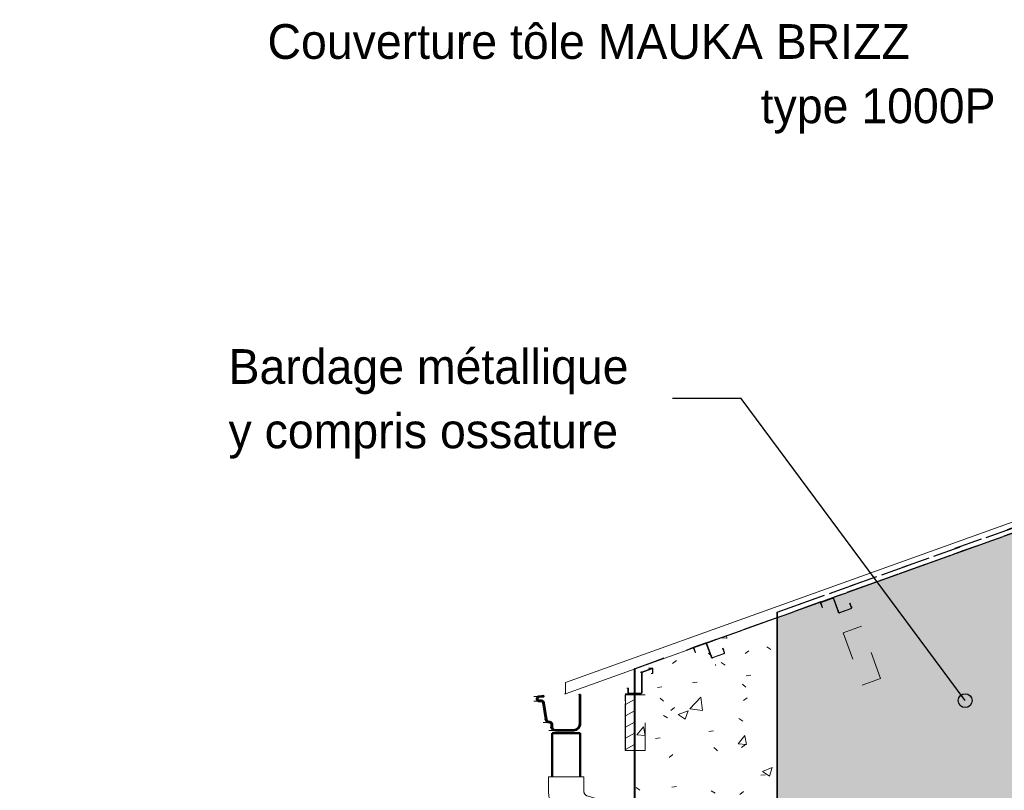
# Model space of a CAD drawing. Header units: metres. Extents: x -9.2 to 8.8, y 2.3 to 9.3.
# Tile 3 of 11: x -8.2 to -4.6, y 5.9 to 8.7. Entities that reach past the tile are written whole.
import ezdxf

# ---------------------------------------------------------------- set-up
doc = ezdxf.new("R2010")
doc.units = ezdxf.units.M
doc.linetypes.add('Tiret', pattern=[0.00635, 0.003175, -0.003175])
for name, color, linetype, lineweight in [('A-ROOF', 132, 'Continuous', 18), ('A-ROOF-PATT', 132, 'Continuous', 18), ('A-WALL', 113, 'Continuous', 25), ('A-WALL-HDLN', 110, 'Tiret', 25), ('A-WALL-PATT', 111, 'Continuous', 25), ('G-ANNO-TEXT', 231, 'Continuous', 9), ('P-PIPE', 3, 'Continuous', 50), ('S-BEAM', 12, 'Continuous', 18), ('S-BEAM-HDLN', 1, 'Continuous', 18)]:
    doc.layers.add(name, color=color, linetype=linetype, lineweight=lineweight)
doc.styles.add('Bodoni MT', font='BOD_R.TTF', dxfattribs={"height": 0.125})
pattern_1 = [(50.001, (-0.1868, 4.125), (0.364359, -0.031878), [0.0381, -0.4191]), (355, (-0.1868, 4.125), (-0.070485, 0.382117), [0.03048, -0.33527]), (100.451, (-0.15644, 4.122), (0.293874, 0.350237), [0.03238, -0.35618]), (46.185, (-0.1868, 4.227), (0.54214, -0.084082), [0.05715, -0.62864]), (96.635, (-0.1416, 4.22), (0.474804, 0.494845), [0.04857, -0.53427]), (351.184, (-0.1868, 4.227), (0.4748, 0.494848), [0.04572, -0.50291]), (21, (-0.136, 4.201), (0.303217, -0.204532), [0.0381, -0.41909]), (325.999, (-0.136, 4.201), (0.1236, 0.368374), [0.03048, -0.33528]), (71.452, (-0.11073, 4.184), (0.42682, 0.16385), [0.03238, -0.35618]), (37.501, (-0.1868, 4.125), (0.0061777, 0.1691083), [0.01676, -0.31445, 0.01676, -0.32359, -0.33655]), (37.501, (-0.1868, 4.125), (0.0061777, 0.1691083), [-0.67157, 0.01676, -0.31978]), (7.5, (-0.1868, 4.125), (0.1336414, 0.200358), [0.01676, -0.17729, 0.01676, -0.30683, -0.12827]), (7.5, (-0.1868, 4.125), (0.1336414, 0.200358), [-0.51764, 0.01676, -0.1115]), (327.499, (-0.30008, 4.125), (0.271173, -0.01146), [0.01676, -0.11023, 0.01676, -0.37947, -0.52577]), (327.499, (-0.30008, 4.125), (0.271173, -0.01146), [-0.52323, 0.01676, -0.50901]), (317.499, (-0.35088, 4.125), (0.296251, 0.050852), [0.01676, -0.14833, 0.01676, -0.24638, -0.37338]), (317.499, (-0.35088, 4.125), (0.296251, 0.050852), [-0.42824, 0.01676, -0.35661])]

# ---------------------------------------------------------------- blocks, each defined once
blk = doc.blocks.new('Coude - PVC - Nom_ 40 - Standard-5041096-CCC_')
at = {"layer": 'P-PIPE', "lineweight": 18}
for p, q in [((-6.2517, 5.9811), (-6.2517, 5.9287)), ((-6.1247, 5.9811), (-6.2517, 5.9811)), ((-6.1247, 5.9287), (-6.1247, 5.9811)), ((-6.0629, 5.8961), (-6.1127, 5.9123)), ((-6.1021, 5.7753), (-6.0629, 5.8961)), ((-6.152, 5.7915), (-6.1021, 5.7753))]:
    blk.add_line(p, q, dxfattribs=at)
at = {"layer": 'P-PIPE', "lineweight": 18, "flags": 128}
for points in [[(-6.2517, 5.9287), (-6.2516, 5.923), (-6.2512, 5.9172), (-6.2507, 5.9115), (-6.2499, 5.9057), (-6.2488, 5.9001), (-6.2476, 5.8944), (-6.2461, 5.8889), (-6.2444, 5.8833), (-6.2425, 5.8779), (-6.2403, 5.8725), (-6.238, 5.8673), (-6.2354, 5.8621), (-6.2326, 5.857), (-6.2297, 5.8521), (-6.2265, 5.8472), (-6.2231, 5.8425), (-6.2196, 5.838), (-6.2159, 5.8336), (-6.212, 5.8293), (-6.2079, 5.8252), (-6.2037, 5.8213), (-6.1993, 5.8175), (-6.1948, 5.8139), (-6.1902, 5.8105), (-6.1854, 5.8073), (-6.1804, 5.8043), (-6.1754, 5.8014), (-6.1703, 5.7988), (-6.165, 5.7964), (-6.1597, 5.7942), (-6.1543, 5.7922), (-6.152, 5.7915)], [(-6.1127, 5.9123), (-6.1134, 5.9125), (-6.114, 5.9127), (-6.1147, 5.913), (-6.1153, 5.9133), (-6.1159, 5.9136), (-6.1165, 5.914), (-6.1171, 5.9144), (-6.1176, 5.9148), (-6.1182, 5.9152), (-6.1187, 5.9156), (-6.1192, 5.9161), (-6.1197, 5.9166), (-6.1202, 5.9171), (-6.1207, 5.9176), (-6.1211, 5.9182), (-6.1215, 5.9187), (-6.1219, 5.9193), (-6.1223, 5.9199), (-6.1226, 5.9205), (-6.1229, 5.9211), (-6.1232, 5.9217), (-6.1235, 5.9224), (-6.1237, 5.923), (-6.1239, 5.9237), (-6.1241, 5.9243), (-6.1243, 5.925), (-6.1244, 5.9257), (-6.1245, 5.9264), (-6.1246, 5.9271), (-6.1247, 5.9278), (-6.1247, 5.9284), (-6.1247, 5.9287)]]:
    blk.add_lwpolyline(points, dxfattribs=at)
blk = doc.blocks.new('Murs 3 - Murs 3-5033198-CCC_')
at = {"layer": 'A-WALL-PATT', "linetype": 'Tiret'}
blk.add_hatch(color=256, dxfattribs=at).paths.add_polyline_path([(-5.4285, 5.2618), (-5.0236, 5.5461), (-1.73, 7.8804), (-5.4285, 6.5535), (-5.4285, 5.2618)])
at = {"layer": 'A-WALL'}
for p, q in [((-5.0948, 5.4956), (-1.73, 7.8804)), ((-5.4287, 5.2618), (-5.4287, 6.5534)), ((-5.4285, 6.5535), (-5.4285, 5.2618))]:
    blk.add_line(p, q, dxfattribs=at)
at = {"layer": 'A-WALL-HDLN'}
for p, q in [((-5.4287, 6.5729), (-1.6819, 7.9146)), ((-1.6818, 7.9146), (-5.4285, 6.5729)), ((-1.7299, 7.8804), (-1.6818, 7.9146)), ((-5.4287, 6.5535), (-5.4287, 6.5729)), ((-5.4287, 6.5729), (-5.4285, 6.5729)), ((-5.4285, 6.5729), (-5.4285, 6.5535)), ((-5.4285, 5.2591), (-5.0948, 5.4956)), ((-5.4287, 5.2591), (-5.4287, 5.2618)), ((-5.4285, 5.2591), (-5.4287, 5.2591)), ((-5.4285, 5.2617), (-5.4285, 5.2591))]:
    blk.add_line(p, q, dxfattribs=at)

msp = doc.modelspace()

# ---------------------------------------------------------------- hatches: boundary and pattern name
at = {"layer": 'A-ROOF-PATT'}
msp.add_hatch(color=256, dxfattribs=at).paths.add_polyline_path([(-6.1949, 6.3192), (-6.1908, 6.32), (-1.5335, 7.9909), (-1.5276, 7.9957), (-5.6499, 6.5162), (-6.113, 6.3488)])
at = {"layer": 'A-WALL-PATT', "lineweight": 18}
h = msp.add_hatch(dxfattribs=at)
h.set_pattern_fill('FP_7', color=256, style=0, pattern_type=2)
h.set_pattern_definition(pattern_1)
h.paths.add_polyline_path([(-2.4478, 3.4), (-2.4478, 6.8894), (-2.5667, 7.0591), (-3.0787, 6.6988), (-2.9525, 6.5186), (-3.0099, 6.4785), (-3.1361, 6.6586), (-3.6479, 6.2985), (-3.5217, 6.1183), (-3.5791, 6.0781), (-3.7053, 6.2583), (-4.2173, 5.898), (-4.0911, 5.7178), (-4.1484, 5.6777), (-4.2746, 5.8578), (-4.7873, 5.4971), (-4.6611, 5.3169), (-4.7185, 5.2767), (-4.8447, 5.4569), (-5.3511, 5.1006), (-5.2249, 4.9204), (-5.2822, 4.8802), (-5.4084, 5.0604), (-5.6106, 4.9181), (-5.4282, 4.9181), (-5.4282, 3.4), (-3.921, 3.4), (-3.921, 5.4), (-3.0011, 5.4), (-3.0011, 3.4)])
h.paths.add_polyline_path([(-5.6484, 4.9527), (-2.4478, 7.2038), (-2.4478, 7.3098), (-5.6484, 5.0671), (-5.6484, 5.0112)])
h.paths.add_polyline_path([(-5.6484, 5.1081), (-5.4287, 5.2619), (-5.4287, 6.5534), (-5.6484, 6.4746), (-5.6484, 5.1468)])
h.paths.add_polyline_path([(-5.4418, 5.128), (-5.4446, 5.13), (-5.4752, 5.1728), (-5.4755, 5.1731), (-5.4781, 5.1719), (-5.5127, 5.1473), (-5.513, 5.1468), (-5.5122, 5.1446), (-5.5035, 5.1322), (-5.5052, 5.131), (-5.5144, 5.1441), (-5.515, 5.1471), (-5.5122, 5.1505), (-5.477, 5.1746), (-5.4752, 5.175), (-5.4723, 5.1731), (-5.4418, 5.1302), (-5.4415, 5.13), (-5.4388, 5.1311), (-5.4042, 5.1557), (-5.4039, 5.1563), (-5.4047, 5.1585), (-5.4134, 5.1709), (-5.4118, 5.172), (-5.4026, 5.1589), (-5.4019, 5.1559), (-5.4047, 5.1525), (-5.44, 5.1284), (-5.4415, 5.1281)])
h.paths.add_polyline_path([(-5.0591, 5.5209), (-2.4478, 7.3503), (-2.4478, 7.3716), (-5.0277, 5.5431)])
h.paths.add_polyline_path([(-4.8758, 5.5243), (-4.8786, 5.5263), (-4.9091, 5.5692), (-4.9095, 5.5694), (-4.9121, 5.5683), (-4.9467, 5.5436), (-4.947, 5.5431), (-4.9462, 5.5409), (-4.9375, 5.5285), (-4.9391, 5.5274), (-4.9483, 5.5405), (-4.949, 5.5435), (-4.9462, 5.5469), (-4.911, 5.571), (-4.9091, 5.5714), (-4.9063, 5.5694), (-4.8758, 5.5265), (-4.8754, 5.5263), (-4.8728, 5.5274), (-4.8382, 5.5521), (-4.8379, 5.5526), (-4.8387, 5.5548), (-4.8474, 5.5672), (-4.8458, 5.5683), (-4.8366, 5.5552), (-4.8359, 5.5523), (-4.8387, 5.5489), (-4.8739, 5.5248), (-4.8754, 5.5244)])
h.paths.add_polyline_path([(-4.306, 5.9221), (-4.3094, 5.9249), (-4.3393, 5.967), (-4.3397, 5.9672), (-4.3423, 5.9661), (-4.3769, 5.9414), (-4.3772, 5.9409), (-4.3764, 5.9387), (-4.3677, 5.9263), (-4.3693, 5.9252), (-4.3785, 5.9383), (-4.3792, 5.9413), (-4.3764, 5.9447), (-4.3412, 5.9688), (-4.3393, 5.9692), (-4.3359, 5.9664), (-4.306, 5.9243), (-4.3056, 5.9241), (-4.303, 5.9253), (-4.2684, 5.9499), (-4.2681, 5.9504), (-4.2689, 5.9526), (-4.2776, 5.965), (-4.276, 5.9661), (-4.2668, 5.953), (-4.2661, 5.9501), (-4.2689, 5.9467), (-4.3041, 5.9226), (-4.3056, 5.9222)])
h.paths.add_polyline_path([(-3.7353, 6.3242), (-3.7381, 6.3261), (-3.7686, 6.369), (-3.769, 6.3692), (-3.7716, 6.3681), (-3.8062, 6.3435), (-3.8065, 6.3429), (-3.8057, 6.3408), (-3.797, 6.3283), (-3.7986, 6.3272), (-3.8078, 6.3403), (-3.8085, 6.3433), (-3.8057, 6.3467), (-3.7705, 6.3708), (-3.7686, 6.3712), (-3.7658, 6.3692), (-3.7353, 6.3264), (-3.7349, 6.3261), (-3.7323, 6.3273), (-3.6977, 6.3519), (-3.6974, 6.3524), (-3.6982, 6.3546), (-3.7069, 6.367), (-3.7053, 6.3682), (-3.6961, 6.3551), (-3.6954, 6.3521), (-3.6982, 6.3487), (-3.7334, 6.3246), (-3.7349, 6.3242)])
h.paths.add_polyline_path([(-3.1734, 6.7194), (-3.1768, 6.7222), (-3.2068, 6.7642), (-3.2071, 6.7644), (-3.2098, 6.7633), (-3.2444, 6.7387), (-3.2447, 6.7381), (-3.2439, 6.7359), (-3.2352, 6.7235), (-3.2368, 6.7224), (-3.246, 6.7355), (-3.2467, 6.7385), (-3.2439, 6.7419), (-3.2086, 6.766), (-3.2068, 6.7664), (-3.2034, 6.7636), (-3.1734, 6.7216), (-3.1731, 6.7213), (-3.1705, 6.7225), (-3.1359, 6.7471), (-3.1356, 6.7476), (-3.1364, 6.7498), (-3.1451, 6.7622), (-3.1434, 6.7634), (-3.1342, 6.7503), (-3.1336, 6.7473), (-3.1364, 6.7439), (-3.1716, 6.7198), (-3.1731, 6.7194)])
h.paths.add_polyline_path([(-2.4478, 7.0114), (-2.4478, 7.1427), (-2.5094, 7.0993)])
h.paths.add_polyline_path([(-2.593, 7.1284), (-2.5964, 7.1312), (-2.6264, 7.1733), (-2.6267, 7.1735), (-2.6294, 7.1724), (-2.6639, 7.1477), (-2.6643, 7.1472), (-2.6634, 7.145), (-2.6548, 7.1326), (-2.6564, 7.1315), (-2.6656, 7.1446), (-2.6662, 7.1475), (-2.6634, 7.1509), (-2.6282, 7.175), (-2.6264, 7.1755), (-2.623, 7.1727), (-2.593, 7.1306), (-2.5927, 7.1304), (-2.59, 7.1315), (-2.5555, 7.1562), (-2.5551, 7.1567), (-2.556, 7.1589), (-2.5646, 7.1713), (-2.563, 7.1724), (-2.5538, 7.1593), (-2.5532, 7.1563), (-2.556, 7.1529), (-2.5912, 7.1288), (-2.5927, 7.1285)])
h = msp.add_hatch(dxfattribs=at)
h.set_pattern_fill('FP_7', color=256, style=0, pattern_type=2)
h.set_pattern_definition(pattern_1)
h.paths.add_polyline_path([(-5.6498, 3.4), (-5.6498, 4.8906), (-5.9414, 4.6855), (-5.9414, 4.6079), (-5.8521, 4.4804), (-5.9094, 4.4402), (-5.9414, 4.4859), (-5.9414, 3.4)])
h.paths.add_polyline_path([(-5.9414, 4.7467), (-5.6484, 4.9527), (-5.6484, 5.0671), (-5.9414, 4.8618), (-5.9414, 4.7883)])
h.paths.add_polyline_path([(-5.9414, 4.9028), (-5.8856, 4.9419), (-5.9414, 4.9419)])
h.paths.add_polyline_path([(-5.873, 4.9507), (-5.6484, 5.1081), (-5.6484, 6.4746), (-5.9414, 6.3695), (-5.9414, 6.282), (-5.9187, 6.2823), (-5.9177, 6.2829), (-5.9181, 6.283), (-5.9177, 6.2839), (-5.9178, 6.284), (-5.9178, 6.3557), (-5.9178, 6.3557), (-5.9167, 6.3573), (-5.9157, 6.3567), (-5.9147, 6.3556), (-5.9153, 6.282), (-5.9178, 6.2802), (-5.9187, 6.28), (-5.9414, 6.28), (-5.9414, 5.854), (-5.9265, 5.847), (-5.8986, 5.8239), (-5.8774, 5.7946), (-5.864, 5.761), (-5.8595, 5.7251), (-5.8595, 5.6727), (-5.873, 5.6727), (-5.873, 5.0112)])
h.paths.add_polyline_path([(-5.8788, 6.3525), (-5.8788, 6.3525), (-5.8783, 6.3685), (-5.8779, 6.3691), (-5.8768, 6.3708), (-5.8757, 6.3685), (-5.8757, 6.3525), (-5.8777, 6.3525)])
h.paths.add_polyline_path([(-5.9141, 6.3567), (-5.9167, 6.3579), (-5.9151, 6.3589), (-5.8788, 6.3715), (-5.8779, 6.3715), (-5.8783, 6.3694), (-5.8783, 6.3691), (-5.8793, 6.3694), (-5.9093, 6.3585)])
h.paths.add_polyline_path([(-5.8779, 6.3698), (-5.8782, 6.3696), (-5.8777, 6.3714), (-5.8768, 6.3708), (-5.8779, 6.3698)])
at = {"layer": 'G-ANNO-TEXT', "lineweight": 25}
h = msp.add_hatch(color=7, dxfattribs=at)
edge = h.paths.add_edge_path()
edge.add_arc((-4.7517, 6.255), 0.025, 0, 360)
at = {"layer": 'S-BEAM'}
h = msp.add_hatch(dxfattribs=at)
h.set_pattern_fill('FP_17', color=55, style=0, pattern_type=2)
h.set_pattern_definition([(89.323, (-5.971, 4.125), (-0.00083809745, -0.03030221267), [])])
h.paths.add_polyline_path([(-5.9741, 6.0756), (-5.9741, 6.2756), (-5.9756, 6.2756), (-5.9756, 6.0756)])
h = msp.add_hatch(dxfattribs=at)
h.set_pattern_fill('FP_16', color=55, style=0, pattern_type=2)
h.set_pattern_definition([(30.001, (-0.18854, 4.125), (-0.01750053, 0.03031058), [])])
h.paths.add_polyline_path([(-5.9428, 6.0756), (-5.9428, 6.2756), (-5.9741, 6.2756), (-5.9741, 6.0756)])

# ---------------------------------------------------------------- linework, layer by layer
at = {"layer": 'A-ROOF'}
for p, q in [((-1.5336, 7.9908), (-6.1908, 6.32)), ((-6.1908, 6.28), (-1.6504, 7.9089)), ((-6.1908, 6.28), (-6.1908, 6.32)), ((-6.1949, 6.2792), (-6.1908, 6.28))]:
    msp.add_line(p, q, dxfattribs=at)
msp.add_open_spline([(-1.5276, 7.995), (-1.7731, 7.8229), (-2.264, 7.4786), (-3.0004, 6.9624), (-3.737, 6.4463), (-4.4735, 5.9302), (-5.21, 5.4142), (-5.9466, 4.8981), (-6.6832, 4.3821), (-7.4197, 3.866), (-7.9108, 3.522), (-8.1563, 3.35)], degree=3, dxfattribs=at)
msp.add_open_spline([(-8.1563, 3.31), (-7.9108, 3.482), (-7.4197, 3.826), (-6.4376, 4.5141), (-5.21, 5.3742), (-3.9825, 6.2343), (-3.0004, 6.9224), (-2.264, 7.4386), (-1.7731, 7.7829), (-1.5276, 7.955)], degree=3, knots=[0, 0, 0, 0, 0.111111, 0.222222, 0.444444, 0.666667, 0.777778, 0.888889, 1, 1, 1, 1], dxfattribs=at)
at = {"layer": 'A-WALL'}
for p, q in [((-5.9428, 6.282), (-5.9428, 6.369)), ((-5.9414, 6.3695), (-5.9414, 6.282)), ((-5.9428, 5.8546), (-5.9428, 6.28)), ((-5.9414, 6.28), (-5.9414, 5.854))]:
    msp.add_line(p, q, dxfattribs=at)
at = {"layer": 'A-WALL-HDLN'}
for p, q in [((-5.6499, 6.3827), (-5.6515, 6.3827)), ((-5.4299, 6.3827), (-5.4299, 5.1374)), ((-5.9428, 6.369), (-5.9428, 6.3694)), ((-5.9414, 6.3697), (-5.9414, 6.3695)), ((-5.9428, 6.28), (-5.9428, 6.2819)), ((-5.9414, 6.2819), (-5.9414, 6.28))]:
    msp.add_line(p, q, dxfattribs=at)
at = {"layer": 'A-WALL-HDLN', "flags": 128}
for points in [[(-5.9428, 6.3694), (-5.8696, 6.3957), (-5.7963, 6.422), (-5.7231, 6.4483), (-5.6499, 6.4746)], [(-5.6484, 6.4748), (-5.7216, 6.4485), (-5.7949, 6.4222), (-5.8681, 6.396), (-5.9414, 6.3697)], [(-5.9414, 6.3697), (-5.9418, 6.3696), (-5.9423, 6.3695), (-5.9428, 6.3694)]]:
    msp.add_lwpolyline(points, dxfattribs=at)
at = {"layer": 'A-WALL-HDLN'}
for points in [[(-5.6499, 6.4746), (-5.1757, 6.6449), (-4.1088, 7.0279), (-3.042, 7.411), (-2.4493, 7.6238)], [(-2.4478, 7.6235), (-2.922, 7.4533), (-3.9888, 7.0704), (-5.0557, 6.6875), (-5.6484, 6.4748)]]:
    msp.add_open_spline(points, degree=3, knots=[0, 0, 0, 0, 0.444444, 1, 1, 1, 1], dxfattribs=at)
at = {"layer": 'G-ANNO-TEXT', "color": 250, "lineweight": 25}
for p, q in [((-5.5578, 7.3422), (-5.8052, 7.3422)), ((-4.7517, 6.255), (-5.5578, 7.3422))]:
    msp.add_line(p, q, dxfattribs=at)
msp.add_circle((-4.7517, 6.255), 0.025, dxfattribs=at)
at = {"layer": 'P-PIPE'}
for p, q in [((-6.2382, 6.1374), (-6.2382, 5.9811)), ((-6.1382, 6.1374), (-6.2382, 6.1374)), ((-6.1382, 5.9811), (-6.1382, 6.1374))]:
    msp.add_line(p, q, dxfattribs=at)
at = {"layer": 'S-BEAM'}
for p, q in [((-5.2725, 6.61), (-5.2725, 6.6065)), ((-5.1602, 6.5891), (-5.1602, 6.5926)), ((-5.7301, 6.4461), (-5.7301, 6.4444)), ((-5.6178, 6.427), (-5.6178, 6.4287)), ((-5.9178, 6.3557), (-5.9167, 6.3557)), ((-5.9167, 6.3557), (-5.9167, 6.284)), ((-5.9162, 6.3585), (-5.9151, 6.3585)), ((-5.9152, 6.3567), (-5.9141, 6.3567)), ((-5.8792, 6.3715), (-5.9151, 6.3585)), ((-5.9147, 6.284), (-5.9147, 6.3556)), ((-5.9141, 6.3567), (-5.8788, 6.3696)), ((-5.8788, 6.3716), (-5.8886, 6.3716)), ((-5.8803, 6.3715), (-5.8794, 6.3715)), ((-5.8788, 6.3525), (-5.8777, 6.3525)), ((-5.8777, 6.3685), (-5.8777, 6.3525)), ((-5.8777, 6.3525), (-5.8757, 6.3525)), ((-5.8757, 6.3525), (-5.8757, 6.3685)), ((-6.1397, 6.2771), (-6.1445, 6.2771)), ((-5.976, 6.28), (-5.9617, 6.28)), ((-5.9637, 6.3), (-5.9657, 6.3)), ((-5.9657, 6.3), (-5.9657, 6.284)), ((-5.9637, 6.284), (-5.9637, 6.3)), ((-5.9187, 6.282), (-5.9617, 6.282)), ((-5.9617, 6.28), (-5.9187, 6.28)), ((-6.2864, 6.27), (-6.3048, 6.27)), ((-6.3047, 6.253), (-6.2858, 6.253)), ((-6.269, 6.2719), (-6.2738, 6.2719)), ((-5.9756, 6.2756), (-5.9741, 6.2756)), ((-5.9428, 6.2756), (-5.9741, 6.2756)), ((-5.9741, 6.2756), (-5.9741, 6.0756)), ((-6.2711, 6.1761), (-6.2474, 6.1761)), ((-6.2506, 6.1471), (-6.2272, 6.1471)), ((-6.1397, 6.1678), (-6.1445, 6.1678)), ((-5.9756, 6.0756), (-5.9741, 6.0756)), ((-5.9741, 6.0756), (-5.9428, 6.0756))]:
    msp.add_line(p, q, dxfattribs=at)
at = {"layer": 'S-BEAM', "lineweight": 50}
for p, q in [((-6.1377, 6.2771), (-6.1397, 6.2771)), ((-6.1397, 6.2771), (-6.1397, 6.1678)), ((-6.1377, 6.1676), (-6.1377, 6.2771)), ((-6.2937, 6.2628), (-6.2937, 6.2609)), ((-6.2917, 6.2609), (-6.2917, 6.2628)), ((-6.269, 6.2719), (-6.2864, 6.27)), ((-6.2864, 6.2681), (-6.269, 6.2699)), ((-6.2782, 6.255), (-6.2858, 6.255)), ((-6.2858, 6.253), (-6.2782, 6.253)), ((-6.2706, 6.2471), (-6.2611, 6.1868)), ((-6.269, 6.2699), (-6.269, 6.2719)), ((-6.2592, 6.1872), (-6.2686, 6.2475)), ((-6.2407, 6.1694), (-6.2407, 6.1586)), ((-6.2387, 6.1587), (-6.2387, 6.1694)), ((-6.1622, 6.1491), (-6.2272, 6.1491)), ((-6.2272, 6.1471), (-6.1622, 6.1471))]:
    msp.add_line(p, q, dxfattribs=at)
at = {"layer": 'S-BEAM', "lineweight": 50, "flags": 128}
for points in [[(-6.2864, 6.27), (-6.2892, 6.2695), (-6.2916, 6.2679), (-6.2932, 6.2655), (-6.2937, 6.2628)], [(-6.2937, 6.2609), (-6.2931, 6.2579), (-6.2914, 6.2553), (-6.2888, 6.2536), (-6.2858, 6.253)], [(-6.2917, 6.2628), (-6.2913, 6.2648), (-6.2901, 6.2665), (-6.2884, 6.2677), (-6.2864, 6.2681)], [(-6.2858, 6.255), (-6.288, 6.2554), (-6.29, 6.2567), (-6.2912, 6.2586), (-6.2917, 6.2609)], [(-6.2686, 6.2475), (-6.2705, 6.2514), (-6.274, 6.254), (-6.2782, 6.255)], [(-6.2782, 6.253), (-6.2748, 6.2522), (-6.2721, 6.2501), (-6.2706, 6.2471)], [(-6.2611, 6.1868), (-6.2583, 6.1812), (-6.2534, 6.1774), (-6.2474, 6.1761)], [(-6.2474, 6.1781), (-6.2525, 6.1792), (-6.2567, 6.1825), (-6.2592, 6.1872)], [(-6.2387, 6.1694), (-6.2393, 6.1727), (-6.2412, 6.1755), (-6.244, 6.1774), (-6.2474, 6.1781)], [(-6.2474, 6.1761), (-6.2448, 6.1756), (-6.2426, 6.1741), (-6.2412, 6.172), (-6.2407, 6.1694)], [(-6.2407, 6.1586), (-6.2382, 6.1527), (-6.2334, 6.1486), (-6.2272, 6.1471)], [(-6.2272, 6.1491), (-6.2324, 6.1503), (-6.2366, 6.1538), (-6.2387, 6.1587)], [(-6.1397, 6.1678), (-6.1439, 6.1582), (-6.152, 6.1515), (-6.1622, 6.1491)], [(-6.1622, 6.1471), (-6.151, 6.1497), (-6.1422, 6.1571), (-6.1377, 6.1676)]]:
    msp.add_lwpolyline(points, dxfattribs=at)
at = {"layer": 'S-BEAM'}
for centre, major_axis, start_param, end_param in [((-5.9126, 6.3552), (0, 0.00416), 1.045366, 1.438897), ((-5.9126, 6.3552), (0, 0.00416), 0.651729, 1.045313), ((-5.9126, 6.3552), (0, 0.00216), 0.770773, 1.387556), ((-5.8788, 6.3685), (0, 0.00304), 4.712389, 6.421529), ((-5.8788, 6.3685), (0, 0.00104), 4.712389, 6.271012), ((-5.9617, 6.284), (0, 0.004), 1.570849, 2.094395), ((-5.9617, 6.284), (0, 0.004), 2.094424, 2.617994), ((-5.9617, 6.284), (0, 0.002), 1.570796, 3.141593), ((-5.9617, 6.284), (0, 0.004), 2.618057, 3.141593), ((-5.9187, 6.284), (0, 0.002), 3.141593, 4.712389), ((-5.9187, 6.284), (0, 0.004), 3.141593, 4.712389)]:
    msp.add_ellipse(centre, major_axis=major_axis, ratio=0.999977, start_param=start_param, end_param=end_param, dxfattribs=at)
at = {"layer": 'S-BEAM-HDLN', "linetype": 'Tiret'}
for p, q in [((-5.2725, 6.6107), (-5.2725, 6.61)), ((-5.2722, 6.6051), (-5.2667, 6.5901)), ((-5.2649, 6.5908), (-5.2703, 6.6058)), ((-5.2463, 6.6188), (-5.2698, 6.6102)), ((-5.2691, 6.6084), (-5.2287, 6.6231)), ((-5.2262, 6.6219), (-5.2084, 6.573)), ((-5.2065, 6.5737), (-5.2243, 6.6226)), ((-5.1659, 6.6055), (-5.1678, 6.6048)), ((-5.1678, 6.6048), (-5.1623, 6.5898)), ((-5.1659, 6.6055), (-5.1659, 6.6058)), ((-5.1605, 6.5904), (-5.1659, 6.6055)), ((-5.2667, 6.5901), (-5.2649, 6.5908)), ((-5.1635, 6.5872), (-5.2039, 6.5725)), ((-5.2033, 6.5706), (-5.1629, 6.5853)), ((-5.1602, 6.5926), (-5.1602, 6.5933)), ((-5.1247, 6.5225), (-5.1905, 6.4986)), ((-5.1905, 6.4986), (-5.1221, 6.3107)), ((-5.0563, 6.3346), (-5.1247, 6.5225)), ((-5.687, 6.4629), (-5.7274, 6.4482)), ((-5.7267, 6.4463), (-5.7004, 6.4559)), ((-5.6838, 6.4598), (-5.666, 6.4109)), ((-5.6641, 6.4116), (-5.6818, 6.4603)), ((-5.7298, 6.4431), (-5.7243, 6.428)), ((-5.7225, 6.4287), (-5.7279, 6.4437)), ((-5.7243, 6.428), (-5.7225, 6.4287)), ((-5.7225, 6.4287), (-5.7225, 6.4288)), ((-5.6211, 6.4251), (-5.6615, 6.4104)), ((-5.6609, 6.4086), (-5.6204, 6.4233)), ((-5.6235, 6.4434), (-5.6254, 6.4427)), ((-5.6254, 6.4427), (-5.6199, 6.4277)), ((-5.6235, 6.4434), (-5.6235, 6.4436)), ((-5.6181, 6.4284), (-5.6235, 6.4434)), ((-5.9209, 6.3557), (-5.9178, 6.3557)), ((-5.9193, 6.3585), (-5.9162, 6.3585)), ((-5.9157, 6.3567), (-5.9152, 6.3567)), ((-5.8886, 6.3716), (-5.8918, 6.3716)), ((-5.8834, 6.3715), (-5.8803, 6.3715)), ((-5.8819, 6.3525), (-5.8788, 6.3525)), ((-5.8788, 6.3525), (-5.8799, 6.3525)), ((-5.1221, 6.3107), (-5.0563, 6.3346)), ((-5.9699, 6.3), (-5.9657, 6.3)), ((-5.9679, 6.3), (-5.9658, 6.3)), ((-6.2706, 6.2471), (-6.2753, 6.2471)), ((-5.9041, 6.2756), (-5.9427, 6.2756)), ((-5.9041, 6.0756), (-5.9041, 6.2756)), ((-6.2611, 6.1868), (-6.2659, 6.1868)), ((-6.2407, 6.1586), (-6.2455, 6.1586)), ((-5.9427, 6.0756), (-5.9041, 6.0756))]:
    msp.add_line(p, q, dxfattribs=at)
for centre, major_axis, ratio, start_param, end_param in [((-5.2685, 6.6065), (0.004, 0), 0.999999, 1.919944, 3.490659), ((-5.2685, 6.6065), (0.002, 0), 0.999999, 1.919862, 3.490659), ((-5.2281, 6.6212), (0.004, 0), 0.999999, 0.349066, 1.837536), ((-5.2281, 6.6212), (0.002, 0), 0.999999, 0.349066, 1.919862), ((-5.2046, 6.5744), (0.004, 0), 0.999999, 3.490659, 5.061455), ((-5.2046, 6.5744), (0.002, 0), 0.999999, 3.490659, 5.061455), ((-5.1642, 6.5891), (0.002, 0), 0.999999, 5.061455, 6.632251), ((-5.1642, 6.5891), (0.004, 0), 0.999999, 5.061455, 6.632251), ((-5.6856, 6.4591), (0.004, 0), 1, 1.396263, 1.919862), ((-5.6856, 6.4591), (0.002, 0), 1, 0.349066, 1.782487), ((-5.6856, 6.4591), (0.004, 0), 1, 0.949678, 1.396263), ((-5.6856, 6.4591), (0.004, 0), 1, 0.872665, 0.914035), ((-5.6856, 6.4591), (0.004, 0), 1, 0.349097, 0.872665), ((-5.7261, 6.4444), (0.004, 0), 1, 2.96706, 3.490659), ((-5.7261, 6.4444), (0.004, 0), 1, 2.915575, 2.96706), ((-5.7261, 6.4444), (0.004, 0), 1, 2.84611, 2.880255), ((-5.7261, 6.4444), (0.004, 0), 1, 2.443461, 2.810786), ((-5.7261, 6.4444), (0.004, 0), 1, 1.919862, 2.443461), ((-5.7261, 6.4444), (0.002, 0), 1, 1.919862, 3.490659), ((-5.6218, 6.427), (0.002, 0), 1, 5.061455, 6.632251), ((-5.6218, 6.427), (0.004, 0), 1, 5.061455, 6.632251), ((-5.6622, 6.4123), (0.004, 0), 1, 3.490659, 5.061455), ((-5.6622, 6.4123), (0.002, 0), 1, 3.490659, 5.061455)]:
    msp.add_ellipse(centre, major_axis=major_axis, ratio=ratio, start_param=start_param, end_param=end_param, dxfattribs=at)

# ---------------------------------------------------------------- block references
at = {"layer": 'A-WALL-HDLN'}
msp.add_blockref('Murs 3 - Murs 3-5033198-CCC_', (0, 0), dxfattribs=at)
at = {"layer": 'P-PIPE', "lineweight": 18}
msp.add_blockref('Coude - PVC - Nom_ 40 - Standard-5041096-CCC_', (0, 0), dxfattribs=at)

# ---------------------------------------------------------------- texts
at = {"layer": 'G-ANNO-TEXT', "color": 7, "lineweight": 25, "char_height": 0.125, "attachment_point": 1, "style": 'Bodoni MT', "bg_fill": 3, "box_fill_scale": 1.25, "bg_fill_color": 256, "bg_fill_true_color": 13158600, "bg_fill_transparency": 0}
for s, insert, width in [('Couverture tôle MAUKA BRIZZ', (-7.2639, 8.6902), 3.274893), ('type 1000P', (-5.4879, 8.4587), 1.122362)]:
    msp.add_mtext(s, dxfattribs=dict(at, insert=insert, width=width))
at = {"layer": 'G-ANNO-TEXT', "color": 7, "lineweight": 25, "char_height": 0.125, "attachment_point": 1, "style": 'Bodoni MT'}
for s, insert, width in [('Bardage métallique', (-7.4042, 7.5202), 1.928058), ('y compris ossature', (-7.4042, 7.2886), 1.831856)]:
    msp.add_mtext(s, dxfattribs=dict(at, insert=insert, width=width))

doc.saveas('drawing.dxf')
